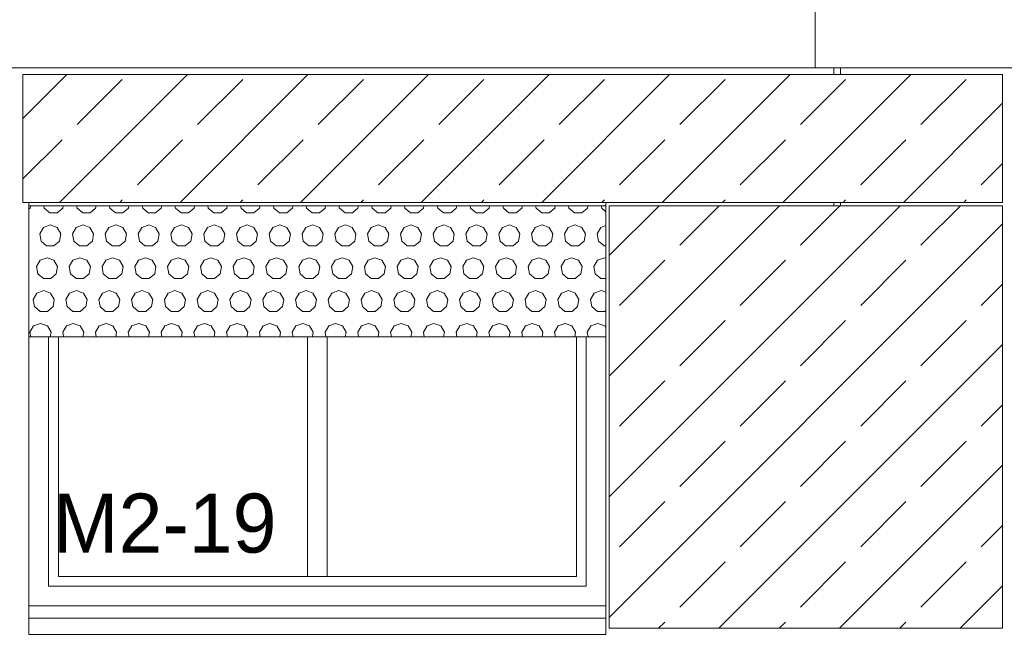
# Model space of a CAD drawing. Header units: millimetres. Extents: x 52659 to 1698020, y -10054 to 104697.
# Tile 54 of 256: x 159714 to 162717, y 13110 to 14965. Entities that reach past the tile are written whole.
import ezdxf

# ---------------------------------------------------------------- set-up
doc = ezdxf.new("R2010")
doc.units = ezdxf.units.MM
doc.header["$MEASUREMENT"] = 0
for name, color, linetype in [('02-04 BRISES SOLEILS CLAIRES', 7, 'Continuous'), ('02-04 CASSETTES CLAIRES', 7, 'Continuous'), ('02-04 Mur.Construction', 7, 'Continuous'), ('05-02 Cotation 200ème 100ème.Cotations', 7, 'Continuous'), ('06-05 Etiquette.Texte', 7, 'Continuous'), ('08-01 2D Dessin général.2D', 7, 'Continuous'), ('Fenêtres ARCHICAD', 7, 'Continuous')]:
    doc.layers.add(name, color=color, linetype=linetype)
doc.styles.add('STYLE_GENERE_3', font='ARIALN.TTF')
doc.dimstyles.new('STYLE_GENERE__1', dxfattribs={"dimtxt": 200, "dimasz": 95, "dimexe": 0.18, "dimexo": 100, "dimgap": 0, "dimtad": 0, "dimlfac": 0.001, "dimzin": 0, "dimdsep": 46, "dimtxsty": 'STYLE_GENERE_3', "dimblk": 'ARROWHEAD_6', "dimblk1": 'ARROWHEAD_6', "dimblk2": 'ARROWHEAD_6', "dimcen": 0.09, "dimclrd": 7, "dimclre": 7, "dimclrt": 7, "dimazin": 0, "dimtfac": 1, "dimtdec": 4, "dimtmove": 2, "dimatfit": 3, "dimfxl": 1, "dimtolj": 1, "dimtzin": 0, "dimarcsym": 0})
doc.dimstyles.new('STYLE_GENERE__2', dxfattribs={"dimtxt": 200, "dimasz": 95, "dimexe": 0.18, "dimexo": 100, "dimgap": 0, "dimtad": 0, "dimlfac": 0.001, "dimzin": 0, "dimdsep": 46, "dimtxsty": 'STYLE_GENERE_3', "dimblk": 'ARROWHEAD_6', "dimblk1": 'ARROWHEAD_6', "dimblk2": 'ARROWHEAD_6', "dimcen": 0.09, "dimclrd": 7, "dimclre": 7, "dimclrt": 7, "dimazin": 0, "dimtfac": 1, "dimtdec": 4, "dimtmove": 0, "dimatfit": 3, "dimfxl": 1, "dimtolj": 1, "dimtzin": 0, "dimarcsym": 0})

# ---------------------------------------------------------------- blocks, each defined once
blk = doc.blocks.new('Élément de coupe_205_1', base_point=(131932.7, 5158.1))
at = {"layer": '02-04 Mur.Construction', "color": 7, "linetype": 'Continuous', "lineweight": 9}
for p, q in [((162197.7, 14798.1), (162197.7, 14818.1)), ((159742.7, 13146), (159742.7, 14408)), ((161502.7, 14408), (161502.7, 13146)), ((162197.7, 14398.1), (162197.7, 14408))]:
    blk.add_line(p, q, dxfattribs=at)
blk = doc.blocks.new('Élément de coupe_226_1', base_point=(131932.7, 5158.1))
at = {"layer": '02-04 Mur.Construction', "color": 7, "linetype": 'Continuous', "lineweight": 9}
for p, q in [((162217.7, 14798.1), (162217.7, 14818.1)), ((162217.7, 14398.1), (162217.7, 14408))]:
    blk.add_line(p, q, dxfattribs=at)
blk = doc.blocks.new('Élément de coupe_229_1', base_point=(131932.7, 5158.1))
at = {"layer": 'Fenêtres ARCHICAD', "color": 7, "linetype": 'Continuous', "lineweight": 5}
for p, q in [((159802.7, 13998.1), (159802.7, 13238.1)), ((159832.7, 13268.1), (159832.7, 13998.1)), ((160592.7, 13998.1), (160592.7, 13268.1)), ((160652.7, 13268.1), (160652.7, 13998.1)), ((161412.7, 13998.1), (161412.7, 13268.1)), ((161442.7, 13238.1), (161442.7, 13998.1)), ((160607.7, 13268.1), (159832.7, 13268.1)), ((160637.7, 13268.1), (160607.7, 13268.1)), ((161412.7, 13268.1), (160637.7, 13268.1)), ((159802.7, 13238.1), (161442.7, 13238.1)), ((159742.7, 13178.1), (161502.7, 13178.1)), ((159742.7, 13140.9), (159742.7, 13146)), ((159742.7, 13090.8), (159742.7, 13140.9)), ((161502.7, 13140.9), (159742.7, 13140.9)), ((161502.7, 13140.9), (161502.7, 13146)), ((161502.7, 13090.8), (161502.7, 13140.9)), ((161502.7, 13090.8), (159742.7, 13090.8))]:
    blk.add_line(p, q, dxfattribs=at)
blk = doc.blocks.new('Élément de coupe_236_1', base_point=(131932.7, 5158.1))
at = {"layer": '02-04 Mur.Construction', "color": 7, "linetype": 'Continuous', "lineweight": 9}
blk.add_line((220582.7, 14818.1), (134892.7, 14818.1), dxfattribs=at)
blk = doc.blocks.new('*X310', base_point=(131932.7, 5158.1))
at = {"layer": '02-04 BRISES SOLEILS CLAIRES', "color": 7, "linetype": 'Continuous', "lineweight": 5}
for p, q in [((159742.7, 14387.6), (159746.2, 14390.6)), ((159746.2, 14390.6), (159747.6, 14398.2)), ((159788.2, 14398.2), (159789.6, 14390.6)), ((159789.6, 14390.6), (159806.7, 14376.2)), ((159829.1, 14376.2), (159846.2, 14390.6)), ((159846.2, 14390.6), (159847.6, 14398.2)), ((159888.2, 14398.2), (159889.6, 14390.6)), ((159889.6, 14390.6), (159906.7, 14376.2)), ((159929.1, 14376.2), (159946.2, 14390.6)), ((159946.2, 14390.6), (159947.6, 14398.2)), ((159988.2, 14398.2), (159989.6, 14390.6)), ((159989.6, 14390.6), (160006.7, 14376.2)), ((160029.1, 14376.2), (160046.2, 14390.6)), ((160046.2, 14390.6), (160047.6, 14398.2)), ((160088.2, 14398.2), (160089.6, 14390.6)), ((160089.6, 14390.6), (160106.7, 14376.2)), ((160129.1, 14376.2), (160146.2, 14390.6)), ((160146.2, 14390.6), (160147.6, 14398.2)), ((160188.2, 14398.2), (160189.6, 14390.6)), ((160189.6, 14390.6), (160206.7, 14376.2)), ((160229.1, 14376.2), (160246.2, 14390.6)), ((160246.2, 14390.6), (160247.6, 14398.2)), ((160288.2, 14398.2), (160289.6, 14390.6)), ((160289.6, 14390.6), (160306.7, 14376.2)), ((160329.1, 14376.2), (160346.2, 14390.6)), ((160346.2, 14390.6), (160347.6, 14398.2)), ((160388.2, 14398.2), (160389.6, 14390.6)), ((160389.6, 14390.6), (160406.7, 14376.2)), ((160429.1, 14376.2), (160446.2, 14390.6)), ((160446.2, 14390.6), (160447.6, 14398.2)), ((160488.2, 14398.2), (160489.6, 14390.6)), ((160489.6, 14390.6), (160506.7, 14376.2)), ((160529.1, 14376.2), (160546.2, 14390.6)), ((160546.2, 14390.6), (160547.6, 14398.2)), ((160588.2, 14398.2), (160589.6, 14390.6)), ((160589.6, 14390.6), (160606.7, 14376.2)), ((160629.1, 14376.2), (160646.2, 14390.6)), ((160646.2, 14390.6), (160647.6, 14398.2)), ((160688.2, 14398.2), (160689.6, 14390.6)), ((160689.6, 14390.6), (160706.7, 14376.2)), ((160729.1, 14376.2), (160746.2, 14390.6)), ((160746.2, 14390.6), (160747.6, 14398.2)), ((160788.2, 14398.2), (160789.6, 14390.6)), ((160789.6, 14390.6), (160806.7, 14376.2)), ((160829.1, 14376.2), (160846.2, 14390.6)), ((160846.2, 14390.6), (160847.6, 14398.2)), ((160888.2, 14398.2), (160889.6, 14390.6)), ((160889.6, 14390.6), (160906.7, 14376.2)), ((160929.1, 14376.2), (160946.2, 14390.6)), ((160946.2, 14390.6), (160947.6, 14398.2)), ((160988.2, 14398.2), (160989.6, 14390.6)), ((160989.6, 14390.6), (161006.7, 14376.2)), ((161029.1, 14376.2), (161046.2, 14390.6)), ((161046.2, 14390.6), (161047.6, 14398.2)), ((161088.2, 14398.2), (161089.6, 14390.6)), ((161089.6, 14390.6), (161106.7, 14376.2)), ((161129.1, 14376.2), (161146.2, 14390.6)), ((161146.2, 14390.6), (161147.6, 14398.2)), ((161188.2, 14398.2), (161189.6, 14390.6)), ((161189.6, 14390.6), (161206.7, 14376.2)), ((161229.1, 14376.2), (161246.2, 14390.6)), ((161246.2, 14390.6), (161247.6, 14398.2)), ((161288.2, 14398.2), (161289.6, 14390.6)), ((161289.6, 14390.6), (161306.7, 14376.2)), ((161329.1, 14376.2), (161346.2, 14390.6)), ((161346.2, 14390.6), (161347.6, 14398.2)), ((161388.2, 14398.2), (161389.6, 14390.6)), ((161389.6, 14390.6), (161406.7, 14376.2)), ((161429.1, 14376.2), (161446.2, 14390.6)), ((161446.2, 14390.6), (161447.6, 14398.2)), ((161488.2, 14398.2), (161489.6, 14390.6)), ((161489.6, 14390.6), (161502.6, 14379.7)), ((159806.7, 14376.2), (159829.1, 14376.2)), ((159906.7, 14376.2), (159929.1, 14376.2)), ((160006.7, 14376.2), (160029.1, 14376.2)), ((160106.7, 14376.2), (160129.1, 14376.2)), ((160206.7, 14376.2), (160229.1, 14376.2)), ((160306.7, 14376.2), (160329.1, 14376.2)), ((160406.7, 14376.2), (160429.1, 14376.2)), ((160506.7, 14376.2), (160529.1, 14376.2)), ((160606.7, 14376.2), (160629.1, 14376.2)), ((160706.7, 14376.2), (160729.1, 14376.2)), ((160806.7, 14376.2), (160829.1, 14376.2)), ((160906.7, 14376.2), (160929.1, 14376.2)), ((161006.7, 14376.2), (161029.1, 14376.2)), ((161106.7, 14376.2), (161129.1, 14376.2)), ((161206.7, 14376.2), (161229.1, 14376.2)), ((161306.7, 14376.2), (161329.1, 14376.2)), ((161406.7, 14376.2), (161429.1, 14376.2)), ((159786.9, 14332), (159775.7, 14312.6)), ((159807.9, 14339.6), (159786.9, 14332)), ((159828.9, 14332), (159807.9, 14339.6)), ((159840.1, 14312.6), (159828.9, 14332)), ((159886.9, 14332), (159875.7, 14312.6)), ((159907.9, 14339.6), (159886.9, 14332)), ((159928.9, 14332), (159907.9, 14339.6)), ((159940.1, 14312.6), (159928.9, 14332)), ((159986.9, 14332), (159975.7, 14312.6)), ((160007.9, 14339.6), (159986.9, 14332)), ((160028.9, 14332), (160007.9, 14339.6)), ((160040.1, 14312.6), (160028.9, 14332)), ((160086.9, 14332), (160075.7, 14312.6)), ((160107.9, 14339.6), (160086.9, 14332)), ((160128.9, 14332), (160107.9, 14339.6)), ((160140.1, 14312.6), (160128.9, 14332)), ((160186.9, 14332), (160175.7, 14312.6)), ((160207.9, 14339.6), (160186.9, 14332)), ((160228.9, 14332), (160207.9, 14339.6)), ((160240.1, 14312.6), (160228.9, 14332)), ((160286.9, 14332), (160275.7, 14312.6)), ((160307.9, 14339.6), (160286.9, 14332)), ((160328.9, 14332), (160307.9, 14339.6)), ((160340.1, 14312.6), (160328.9, 14332)), ((160386.9, 14332), (160375.7, 14312.6)), ((160407.9, 14339.6), (160386.9, 14332)), ((160428.9, 14332), (160407.9, 14339.6)), ((160440.1, 14312.6), (160428.9, 14332)), ((160486.9, 14332), (160475.7, 14312.6)), ((160507.9, 14339.6), (160486.9, 14332)), ((160528.9, 14332), (160507.9, 14339.6)), ((160540.1, 14312.6), (160528.9, 14332)), ((160586.9, 14332), (160575.7, 14312.6)), ((160607.9, 14339.6), (160586.9, 14332)), ((160628.9, 14332), (160607.9, 14339.6)), ((160640.1, 14312.6), (160628.9, 14332)), ((160686.9, 14332), (160675.7, 14312.6)), ((160707.9, 14339.6), (160686.9, 14332)), ((160728.9, 14332), (160707.9, 14339.6)), ((160740.1, 14312.6), (160728.9, 14332)), ((160786.9, 14332), (160775.7, 14312.6)), ((160807.9, 14339.6), (160786.9, 14332)), ((160828.9, 14332), (160807.9, 14339.6)), ((160840.1, 14312.6), (160828.9, 14332)), ((160886.9, 14332), (160875.7, 14312.6)), ((160907.9, 14339.6), (160886.9, 14332)), ((160928.9, 14332), (160907.9, 14339.6)), ((160940.1, 14312.6), (160928.9, 14332)), ((160986.9, 14332), (160975.7, 14312.6)), ((161007.9, 14339.6), (160986.9, 14332)), ((161028.9, 14332), (161007.9, 14339.6)), ((161040.1, 14312.6), (161028.9, 14332)), ((161086.9, 14332), (161075.7, 14312.6)), ((161107.9, 14339.6), (161086.9, 14332)), ((161128.9, 14332), (161107.9, 14339.6)), ((161140.1, 14312.6), (161128.9, 14332)), ((161186.9, 14332), (161175.7, 14312.6)), ((161207.9, 14339.6), (161186.9, 14332)), ((161228.9, 14332), (161207.9, 14339.6)), ((161240.1, 14312.6), (161228.9, 14332)), ((161286.9, 14332), (161275.7, 14312.6)), ((161307.9, 14339.6), (161286.9, 14332)), ((161328.9, 14332), (161307.9, 14339.6)), ((161340.1, 14312.6), (161328.9, 14332)), ((161386.9, 14332), (161375.7, 14312.6)), ((161407.9, 14339.6), (161386.9, 14332)), ((161428.9, 14332), (161407.9, 14339.6)), ((161440.1, 14312.6), (161428.9, 14332)), ((161486.9, 14332), (161475.7, 14312.6)), ((161502.6, 14337.7), (161486.9, 14332)), ((159775.7, 14312.6), (159779.6, 14290.6)), ((159836.2, 14290.6), (159840.1, 14312.6)), ((159875.7, 14312.6), (159879.6, 14290.6)), ((159936.2, 14290.6), (159940.1, 14312.6)), ((159975.7, 14312.6), (159979.6, 14290.6)), ((160036.2, 14290.6), (160040.1, 14312.6)), ((160075.7, 14312.6), (160079.6, 14290.6)), ((160136.2, 14290.6), (160140.1, 14312.6)), ((160175.7, 14312.6), (160179.6, 14290.6)), ((160236.2, 14290.6), (160240.1, 14312.6)), ((160275.7, 14312.6), (160279.6, 14290.6)), ((160336.2, 14290.6), (160340.1, 14312.6)), ((160375.7, 14312.6), (160379.6, 14290.6)), ((160436.2, 14290.6), (160440.1, 14312.6)), ((160475.7, 14312.6), (160479.6, 14290.6)), ((160536.2, 14290.6), (160540.1, 14312.6)), ((160575.7, 14312.6), (160579.6, 14290.6)), ((160636.2, 14290.6), (160640.1, 14312.6)), ((160675.7, 14312.6), (160679.6, 14290.6)), ((160736.2, 14290.6), (160740.1, 14312.6)), ((160775.7, 14312.6), (160779.6, 14290.6)), ((160836.2, 14290.6), (160840.1, 14312.6)), ((160875.7, 14312.6), (160879.6, 14290.6)), ((160936.2, 14290.6), (160940.1, 14312.6)), ((160975.7, 14312.6), (160979.6, 14290.6)), ((161036.2, 14290.6), (161040.1, 14312.6)), ((161075.7, 14312.6), (161079.6, 14290.6)), ((161136.2, 14290.6), (161140.1, 14312.6)), ((161175.7, 14312.6), (161179.6, 14290.6)), ((161236.2, 14290.6), (161240.1, 14312.6)), ((161275.7, 14312.6), (161279.6, 14290.6)), ((161336.2, 14290.6), (161340.1, 14312.6)), ((161375.7, 14312.6), (161379.6, 14290.6)), ((161436.2, 14290.6), (161440.1, 14312.6)), ((161475.7, 14312.6), (161479.6, 14290.6)), ((159779.6, 14290.6), (159796.7, 14276.2)), ((159796.7, 14276.2), (159819.1, 14276.2)), ((159819.1, 14276.2), (159836.2, 14290.6)), ((159879.6, 14290.6), (159896.7, 14276.2)), ((159896.7, 14276.2), (159919.1, 14276.2)), ((159919.1, 14276.2), (159936.2, 14290.6)), ((159979.6, 14290.6), (159996.7, 14276.2)), ((159996.7, 14276.2), (160019.1, 14276.2)), ((160019.1, 14276.2), (160036.2, 14290.6)), ((160079.6, 14290.6), (160096.7, 14276.2)), ((160096.7, 14276.2), (160119.1, 14276.2)), ((160119.1, 14276.2), (160136.2, 14290.6)), ((160179.6, 14290.6), (160196.7, 14276.2)), ((160196.7, 14276.2), (160219.1, 14276.2)), ((160219.1, 14276.2), (160236.2, 14290.6)), ((160279.6, 14290.6), (160296.7, 14276.2)), ((160296.7, 14276.2), (160319.1, 14276.2)), ((160319.1, 14276.2), (160336.2, 14290.6)), ((160379.6, 14290.6), (160396.7, 14276.2)), ((160396.7, 14276.2), (160419.1, 14276.2)), ((160419.1, 14276.2), (160436.2, 14290.6)), ((160479.6, 14290.6), (160496.7, 14276.2)), ((160496.7, 14276.2), (160519.1, 14276.2)), ((160519.1, 14276.2), (160536.2, 14290.6)), ((160579.6, 14290.6), (160596.7, 14276.2)), ((160596.7, 14276.2), (160619.1, 14276.2)), ((160619.1, 14276.2), (160636.2, 14290.6)), ((160679.6, 14290.6), (160696.7, 14276.2)), ((160696.7, 14276.2), (160719.1, 14276.2)), ((160719.1, 14276.2), (160736.2, 14290.6)), ((160779.6, 14290.6), (160796.7, 14276.2)), ((160796.7, 14276.2), (160819.1, 14276.2)), ((160819.1, 14276.2), (160836.2, 14290.6)), ((160879.6, 14290.6), (160896.7, 14276.2)), ((160896.7, 14276.2), (160919.1, 14276.2)), ((160919.1, 14276.2), (160936.2, 14290.6)), ((160979.6, 14290.6), (160996.7, 14276.2)), ((160996.7, 14276.2), (161019.1, 14276.2)), ((161019.1, 14276.2), (161036.2, 14290.6)), ((161079.6, 14290.6), (161096.7, 14276.2)), ((161096.7, 14276.2), (161119.1, 14276.2)), ((161119.1, 14276.2), (161136.2, 14290.6)), ((161179.6, 14290.6), (161196.7, 14276.2)), ((161196.7, 14276.2), (161219.1, 14276.2)), ((161219.1, 14276.2), (161236.2, 14290.6)), ((161279.6, 14290.6), (161296.7, 14276.2)), ((161296.7, 14276.2), (161319.1, 14276.2)), ((161319.1, 14276.2), (161336.2, 14290.6)), ((161379.6, 14290.6), (161396.7, 14276.2)), ((161396.7, 14276.2), (161419.1, 14276.2)), ((161419.1, 14276.2), (161436.2, 14290.6)), ((161479.6, 14290.6), (161496.7, 14276.2)), ((161496.7, 14276.2), (161502.6, 14276.2)), ((159797.9, 14239.6), (159776.9, 14232)), ((159818.9, 14232), (159797.9, 14239.6)), ((159897.9, 14239.6), (159876.9, 14232)), ((159918.9, 14232), (159897.9, 14239.6)), ((159997.9, 14239.6), (159976.9, 14232)), ((160018.9, 14232), (159997.9, 14239.6)), ((160097.9, 14239.6), (160076.9, 14232)), ((160118.9, 14232), (160097.9, 14239.6)), ((160197.9, 14239.6), (160176.9, 14232)), ((160218.9, 14232), (160197.9, 14239.6)), ((160297.9, 14239.6), (160276.9, 14232)), ((160318.9, 14232), (160297.9, 14239.6)), ((160397.9, 14239.6), (160376.9, 14232)), ((160418.9, 14232), (160397.9, 14239.6)), ((160497.9, 14239.6), (160476.9, 14232)), ((160518.9, 14232), (160497.9, 14239.6)), ((160597.9, 14239.6), (160576.9, 14232)), ((160618.9, 14232), (160597.9, 14239.6)), ((160697.9, 14239.6), (160676.9, 14232)), ((160718.9, 14232), (160697.9, 14239.6)), ((160797.9, 14239.6), (160776.9, 14232)), ((160818.9, 14232), (160797.9, 14239.6)), ((160897.9, 14239.6), (160876.9, 14232)), ((160918.9, 14232), (160897.9, 14239.6)), ((160997.9, 14239.6), (160976.9, 14232)), ((161018.9, 14232), (160997.9, 14239.6)), ((161097.9, 14239.6), (161076.9, 14232)), ((161118.9, 14232), (161097.9, 14239.6)), ((161197.9, 14239.6), (161176.9, 14232)), ((161218.9, 14232), (161197.9, 14239.6)), ((161297.9, 14239.6), (161276.9, 14232)), ((161318.9, 14232), (161297.9, 14239.6)), ((161397.9, 14239.6), (161376.9, 14232)), ((161418.9, 14232), (161397.9, 14239.6)), ((161497.9, 14239.6), (161476.9, 14232)), ((161502.6, 14237.9), (161497.9, 14239.6)), ((159776.9, 14232), (159765.7, 14212.6)), ((159765.7, 14212.6), (159769.6, 14190.6)), ((159830.1, 14212.6), (159818.9, 14232)), ((159826.2, 14190.6), (159830.1, 14212.6)), ((159876.9, 14232), (159865.7, 14212.6)), ((159865.7, 14212.6), (159869.6, 14190.6)), ((159930.1, 14212.6), (159918.9, 14232)), ((159926.2, 14190.6), (159930.1, 14212.6)), ((159976.9, 14232), (159965.7, 14212.6)), ((159965.7, 14212.6), (159969.6, 14190.6)), ((160030.1, 14212.6), (160018.9, 14232)), ((160026.2, 14190.6), (160030.1, 14212.6)), ((160076.9, 14232), (160065.7, 14212.6)), ((160065.7, 14212.6), (160069.6, 14190.6)), ((160130.1, 14212.6), (160118.9, 14232)), ((160126.2, 14190.6), (160130.1, 14212.6)), ((160176.9, 14232), (160165.7, 14212.6)), ((160165.7, 14212.6), (160169.6, 14190.6)), ((160230.1, 14212.6), (160218.9, 14232)), ((160226.2, 14190.6), (160230.1, 14212.6)), ((160276.9, 14232), (160265.7, 14212.6)), ((160265.7, 14212.6), (160269.6, 14190.6)), ((160330.1, 14212.6), (160318.9, 14232)), ((160326.2, 14190.6), (160330.1, 14212.6)), ((160376.9, 14232), (160365.7, 14212.6)), ((160365.7, 14212.6), (160369.6, 14190.6)), ((160430.1, 14212.6), (160418.9, 14232)), ((160426.2, 14190.6), (160430.1, 14212.6)), ((160476.9, 14232), (160465.7, 14212.6)), ((160465.7, 14212.6), (160469.6, 14190.6)), ((160530.1, 14212.6), (160518.9, 14232)), ((160526.2, 14190.6), (160530.1, 14212.6)), ((160576.9, 14232), (160565.7, 14212.6)), ((160565.7, 14212.6), (160569.6, 14190.6)), ((160630.1, 14212.6), (160618.9, 14232)), ((160626.2, 14190.6), (160630.1, 14212.6)), ((160676.9, 14232), (160665.7, 14212.6)), ((160665.7, 14212.6), (160669.6, 14190.6)), ((160730.1, 14212.6), (160718.9, 14232)), ((160726.2, 14190.6), (160730.1, 14212.6)), ((160776.9, 14232), (160765.7, 14212.6)), ((160765.7, 14212.6), (160769.6, 14190.6)), ((160830.1, 14212.6), (160818.9, 14232)), ((160826.2, 14190.6), (160830.1, 14212.6)), ((160876.9, 14232), (160865.7, 14212.6)), ((160865.7, 14212.6), (160869.6, 14190.6)), ((160930.1, 14212.6), (160918.9, 14232)), ((160926.2, 14190.6), (160930.1, 14212.6)), ((160976.9, 14232), (160965.7, 14212.6)), ((160965.7, 14212.6), (160969.6, 14190.6)), ((161030.1, 14212.6), (161018.9, 14232)), ((161026.2, 14190.6), (161030.1, 14212.6)), ((161076.9, 14232), (161065.7, 14212.6)), ((161065.7, 14212.6), (161069.6, 14190.6)), ((161130.1, 14212.6), (161118.9, 14232)), ((161126.2, 14190.6), (161130.1, 14212.6)), ((161176.9, 14232), (161165.7, 14212.6)), ((161165.7, 14212.6), (161169.6, 14190.6)), ((161230.1, 14212.6), (161218.9, 14232)), ((161226.2, 14190.6), (161230.1, 14212.6)), ((161276.9, 14232), (161265.7, 14212.6)), ((161265.7, 14212.6), (161269.6, 14190.6)), ((161330.1, 14212.6), (161318.9, 14232)), ((161326.2, 14190.6), (161330.1, 14212.6)), ((161376.9, 14232), (161365.7, 14212.6)), ((161365.7, 14212.6), (161369.6, 14190.6)), ((161430.1, 14212.6), (161418.9, 14232)), ((161426.2, 14190.6), (161430.1, 14212.6)), ((161476.9, 14232), (161465.7, 14212.6)), ((161465.7, 14212.6), (161469.6, 14190.6)), ((159769.6, 14190.6), (159786.7, 14176.2)), ((159786.7, 14176.2), (159809.1, 14176.2)), ((159809.1, 14176.2), (159826.2, 14190.6)), ((159869.6, 14190.6), (159886.7, 14176.2)), ((159886.7, 14176.2), (159909.1, 14176.2)), ((159909.1, 14176.2), (159926.2, 14190.6)), ((159969.6, 14190.6), (159986.7, 14176.2)), ((159986.7, 14176.2), (160009.1, 14176.2)), ((160009.1, 14176.2), (160026.2, 14190.6)), ((160069.6, 14190.6), (160086.7, 14176.2)), ((160086.7, 14176.2), (160109.1, 14176.2)), ((160109.1, 14176.2), (160126.2, 14190.6)), ((160169.6, 14190.6), (160186.7, 14176.2)), ((160186.7, 14176.2), (160209.1, 14176.2)), ((160209.1, 14176.2), (160226.2, 14190.6)), ((160269.6, 14190.6), (160286.7, 14176.2)), ((160286.7, 14176.2), (160309.1, 14176.2)), ((160309.1, 14176.2), (160326.2, 14190.6)), ((160369.6, 14190.6), (160386.7, 14176.2)), ((160386.7, 14176.2), (160409.1, 14176.2)), ((160409.1, 14176.2), (160426.2, 14190.6)), ((160469.6, 14190.6), (160486.7, 14176.2)), ((160486.7, 14176.2), (160509.1, 14176.2)), ((160509.1, 14176.2), (160526.2, 14190.6)), ((160569.6, 14190.6), (160586.7, 14176.2)), ((160586.7, 14176.2), (160609.1, 14176.2)), ((160609.1, 14176.2), (160626.2, 14190.6)), ((160669.6, 14190.6), (160686.7, 14176.2)), ((160686.7, 14176.2), (160709.1, 14176.2)), ((160709.1, 14176.2), (160726.2, 14190.6)), ((160769.6, 14190.6), (160786.7, 14176.2)), ((160786.7, 14176.2), (160809.1, 14176.2)), ((160809.1, 14176.2), (160826.2, 14190.6)), ((160869.6, 14190.6), (160886.7, 14176.2)), ((160886.7, 14176.2), (160909.1, 14176.2)), ((160909.1, 14176.2), (160926.2, 14190.6)), ((160969.6, 14190.6), (160986.7, 14176.2)), ((160986.7, 14176.2), (161009.1, 14176.2)), ((161009.1, 14176.2), (161026.2, 14190.6)), ((161069.6, 14190.6), (161086.7, 14176.2)), ((161086.7, 14176.2), (161109.1, 14176.2)), ((161109.1, 14176.2), (161126.2, 14190.6)), ((161169.6, 14190.6), (161186.7, 14176.2)), ((161186.7, 14176.2), (161209.1, 14176.2)), ((161209.1, 14176.2), (161226.2, 14190.6)), ((161269.6, 14190.6), (161286.7, 14176.2)), ((161286.7, 14176.2), (161309.1, 14176.2)), ((161309.1, 14176.2), (161326.2, 14190.6)), ((161369.6, 14190.6), (161386.7, 14176.2)), ((161386.7, 14176.2), (161409.1, 14176.2)), ((161409.1, 14176.2), (161426.2, 14190.6)), ((161469.6, 14190.6), (161486.7, 14176.2)), ((161486.7, 14176.2), (161502.6, 14176.2)), ((159766.9, 14132), (159755.7, 14112.6)), ((159787.9, 14139.6), (159766.9, 14132)), ((159808.9, 14132), (159787.9, 14139.6)), ((159820.1, 14112.6), (159808.9, 14132)), ((159866.9, 14132), (159855.7, 14112.6)), ((159887.9, 14139.6), (159866.9, 14132)), ((159908.9, 14132), (159887.9, 14139.6)), ((159920.1, 14112.6), (159908.9, 14132)), ((159966.9, 14132), (159955.7, 14112.6)), ((159987.9, 14139.6), (159966.9, 14132)), ((160008.9, 14132), (159987.9, 14139.6)), ((160020.1, 14112.6), (160008.9, 14132)), ((160066.9, 14132), (160055.7, 14112.6)), ((160087.9, 14139.6), (160066.9, 14132)), ((160108.9, 14132), (160087.9, 14139.6)), ((160120.1, 14112.6), (160108.9, 14132)), ((160166.9, 14132), (160155.7, 14112.6)), ((160187.9, 14139.6), (160166.9, 14132)), ((160208.9, 14132), (160187.9, 14139.6)), ((160220.1, 14112.6), (160208.9, 14132)), ((160266.9, 14132), (160255.7, 14112.6)), ((160287.9, 14139.6), (160266.9, 14132)), ((160308.9, 14132), (160287.9, 14139.6)), ((160320.1, 14112.6), (160308.9, 14132)), ((160366.9, 14132), (160355.7, 14112.6)), ((160387.9, 14139.6), (160366.9, 14132)), ((160408.9, 14132), (160387.9, 14139.6)), ((160420.1, 14112.6), (160408.9, 14132)), ((160466.9, 14132), (160455.7, 14112.6)), ((160487.9, 14139.6), (160466.9, 14132)), ((160508.9, 14132), (160487.9, 14139.6)), ((160520.1, 14112.6), (160508.9, 14132)), ((160566.9, 14132), (160555.7, 14112.6)), ((160587.9, 14139.6), (160566.9, 14132)), ((160608.9, 14132), (160587.9, 14139.6)), ((160620.1, 14112.6), (160608.9, 14132)), ((160666.9, 14132), (160655.7, 14112.6)), ((160687.9, 14139.6), (160666.9, 14132)), ((160708.9, 14132), (160687.9, 14139.6)), ((160720.1, 14112.6), (160708.9, 14132)), ((160766.9, 14132), (160755.7, 14112.6)), ((160787.9, 14139.6), (160766.9, 14132)), ((160808.9, 14132), (160787.9, 14139.6)), ((160820.1, 14112.6), (160808.9, 14132)), ((160866.9, 14132), (160855.7, 14112.6)), ((160887.9, 14139.6), (160866.9, 14132)), ((160908.9, 14132), (160887.9, 14139.6)), ((160920.1, 14112.6), (160908.9, 14132)), ((160966.9, 14132), (160955.7, 14112.6)), ((160987.9, 14139.6), (160966.9, 14132)), ((161008.9, 14132), (160987.9, 14139.6)), ((161020.1, 14112.6), (161008.9, 14132)), ((161066.9, 14132), (161055.7, 14112.6)), ((161087.9, 14139.6), (161066.9, 14132)), ((161108.9, 14132), (161087.9, 14139.6)), ((161120.1, 14112.6), (161108.9, 14132)), ((161166.9, 14132), (161155.7, 14112.6)), ((161187.9, 14139.6), (161166.9, 14132)), ((161208.9, 14132), (161187.9, 14139.6)), ((161220.1, 14112.6), (161208.9, 14132)), ((161266.9, 14132), (161255.7, 14112.6)), ((161287.9, 14139.6), (161266.9, 14132)), ((161308.9, 14132), (161287.9, 14139.6)), ((161320.1, 14112.6), (161308.9, 14132)), ((161366.9, 14132), (161355.7, 14112.6)), ((161387.9, 14139.6), (161366.9, 14132)), ((161408.9, 14132), (161387.9, 14139.6)), ((161420.1, 14112.6), (161408.9, 14132)), ((161466.9, 14132), (161455.7, 14112.6)), ((161487.9, 14139.6), (161466.9, 14132)), ((161502.6, 14134.3), (161487.9, 14139.6)), ((159755.7, 14112.6), (159759.6, 14090.6)), ((159759.6, 14090.6), (159776.7, 14076.2)), ((159799.1, 14076.2), (159816.2, 14090.6)), ((159816.2, 14090.6), (159820.1, 14112.6)), ((159855.7, 14112.6), (159859.6, 14090.6)), ((159859.6, 14090.6), (159876.7, 14076.2)), ((159899.1, 14076.2), (159916.2, 14090.6)), ((159916.2, 14090.6), (159920.1, 14112.6)), ((159955.7, 14112.6), (159959.6, 14090.6)), ((159959.6, 14090.6), (159976.7, 14076.2)), ((159999.1, 14076.2), (160016.2, 14090.6)), ((160016.2, 14090.6), (160020.1, 14112.6)), ((160055.7, 14112.6), (160059.6, 14090.6)), ((160059.6, 14090.6), (160076.7, 14076.2)), ((160099.1, 14076.2), (160116.2, 14090.6)), ((160116.2, 14090.6), (160120.1, 14112.6)), ((160155.7, 14112.6), (160159.6, 14090.6)), ((160159.6, 14090.6), (160176.7, 14076.2)), ((160199.1, 14076.2), (160216.2, 14090.6)), ((160216.2, 14090.6), (160220.1, 14112.6)), ((160255.7, 14112.6), (160259.6, 14090.6)), ((160259.6, 14090.6), (160276.7, 14076.2)), ((160299.1, 14076.2), (160316.2, 14090.6)), ((160316.2, 14090.6), (160320.1, 14112.6)), ((160355.7, 14112.6), (160359.6, 14090.6)), ((160359.6, 14090.6), (160376.7, 14076.2)), ((160399.1, 14076.2), (160416.2, 14090.6)), ((160416.2, 14090.6), (160420.1, 14112.6)), ((160455.7, 14112.6), (160459.6, 14090.6)), ((160459.6, 14090.6), (160476.7, 14076.2)), ((160499.1, 14076.2), (160516.2, 14090.6)), ((160516.2, 14090.6), (160520.1, 14112.6)), ((160555.7, 14112.6), (160559.6, 14090.6)), ((160559.6, 14090.6), (160576.7, 14076.2)), ((160599.1, 14076.2), (160616.2, 14090.6)), ((160616.2, 14090.6), (160620.1, 14112.6)), ((160655.7, 14112.6), (160659.6, 14090.6)), ((160659.6, 14090.6), (160676.7, 14076.2)), ((160699.1, 14076.2), (160716.2, 14090.6)), ((160716.2, 14090.6), (160720.1, 14112.6)), ((160755.7, 14112.6), (160759.6, 14090.6)), ((160759.6, 14090.6), (160776.7, 14076.2)), ((160799.1, 14076.2), (160816.2, 14090.6)), ((160816.2, 14090.6), (160820.1, 14112.6)), ((160855.7, 14112.6), (160859.6, 14090.6)), ((160859.6, 14090.6), (160876.7, 14076.2)), ((160899.1, 14076.2), (160916.2, 14090.6)), ((160916.2, 14090.6), (160920.1, 14112.6)), ((160955.7, 14112.6), (160959.6, 14090.6)), ((160959.6, 14090.6), (160976.7, 14076.2)), ((160999.1, 14076.2), (161016.2, 14090.6)), ((161016.2, 14090.6), (161020.1, 14112.6)), ((161055.7, 14112.6), (161059.6, 14090.6)), ((161059.6, 14090.6), (161076.7, 14076.2)), ((161099.1, 14076.2), (161116.2, 14090.6)), ((161116.2, 14090.6), (161120.1, 14112.6)), ((161155.7, 14112.6), (161159.6, 14090.6)), ((161159.6, 14090.6), (161176.7, 14076.2)), ((161199.1, 14076.2), (161216.2, 14090.6)), ((161216.2, 14090.6), (161220.1, 14112.6)), ((161255.7, 14112.6), (161259.6, 14090.6)), ((161259.6, 14090.6), (161276.7, 14076.2)), ((161299.1, 14076.2), (161316.2, 14090.6)), ((161316.2, 14090.6), (161320.1, 14112.6)), ((161355.7, 14112.6), (161359.6, 14090.6)), ((161359.6, 14090.6), (161376.7, 14076.2)), ((161399.1, 14076.2), (161416.2, 14090.6)), ((161416.2, 14090.6), (161420.1, 14112.6)), ((161455.7, 14112.6), (161459.6, 14090.6)), ((161459.6, 14090.6), (161476.7, 14076.2)), ((159776.7, 14076.2), (159799.1, 14076.2)), ((159876.7, 14076.2), (159899.1, 14076.2)), ((159976.7, 14076.2), (159999.1, 14076.2)), ((160076.7, 14076.2), (160099.1, 14076.2)), ((160176.7, 14076.2), (160199.1, 14076.2)), ((160276.7, 14076.2), (160299.1, 14076.2)), ((160376.7, 14076.2), (160399.1, 14076.2)), ((160476.7, 14076.2), (160499.1, 14076.2)), ((160576.7, 14076.2), (160599.1, 14076.2)), ((160676.7, 14076.2), (160699.1, 14076.2)), ((160776.7, 14076.2), (160799.1, 14076.2)), ((160876.7, 14076.2), (160899.1, 14076.2)), ((160976.7, 14076.2), (160999.1, 14076.2)), ((161076.7, 14076.2), (161099.1, 14076.2)), ((161176.7, 14076.2), (161199.1, 14076.2)), ((161276.7, 14076.2), (161299.1, 14076.2)), ((161376.7, 14076.2), (161399.1, 14076.2)), ((161476.7, 14076.2), (161499.1, 14076.2)), ((161499.1, 14076.2), (161502.6, 14079.1)), ((159756.9, 14032), (159745.7, 14012.6)), ((159777.9, 14039.6), (159756.9, 14032)), ((159798.9, 14032), (159777.9, 14039.6)), ((159810.1, 14012.6), (159798.9, 14032)), ((159856.9, 14032), (159845.7, 14012.6)), ((159877.9, 14039.6), (159856.9, 14032)), ((159898.9, 14032), (159877.9, 14039.6)), ((159910.1, 14012.6), (159898.9, 14032)), ((159956.9, 14032), (159945.7, 14012.6)), ((159977.9, 14039.6), (159956.9, 14032)), ((159998.9, 14032), (159977.9, 14039.6)), ((160010.1, 14012.6), (159998.9, 14032)), ((160056.9, 14032), (160045.7, 14012.6)), ((160077.9, 14039.6), (160056.9, 14032)), ((160098.9, 14032), (160077.9, 14039.6)), ((160110.1, 14012.6), (160098.9, 14032)), ((160156.9, 14032), (160145.7, 14012.6)), ((160177.9, 14039.6), (160156.9, 14032)), ((160198.9, 14032), (160177.9, 14039.6)), ((160210.1, 14012.6), (160198.9, 14032)), ((160256.9, 14032), (160245.7, 14012.6)), ((160277.9, 14039.6), (160256.9, 14032)), ((160298.9, 14032), (160277.9, 14039.6)), ((160310.1, 14012.6), (160298.9, 14032)), ((160356.9, 14032), (160345.7, 14012.6)), ((160377.9, 14039.6), (160356.9, 14032)), ((160398.9, 14032), (160377.9, 14039.6)), ((160410.1, 14012.6), (160398.9, 14032)), ((160456.9, 14032), (160445.7, 14012.6)), ((160477.9, 14039.6), (160456.9, 14032)), ((160498.9, 14032), (160477.9, 14039.6)), ((160510.1, 14012.6), (160498.9, 14032)), ((160556.9, 14032), (160545.7, 14012.6)), ((160577.9, 14039.6), (160556.9, 14032)), ((160598.9, 14032), (160577.9, 14039.6)), ((160610.1, 14012.6), (160598.9, 14032)), ((160656.9, 14032), (160645.7, 14012.6)), ((160677.9, 14039.6), (160656.9, 14032)), ((160698.9, 14032), (160677.9, 14039.6)), ((160710.1, 14012.6), (160698.9, 14032)), ((160756.9, 14032), (160745.7, 14012.6)), ((160777.9, 14039.6), (160756.9, 14032)), ((160798.9, 14032), (160777.9, 14039.6)), ((160810.1, 14012.6), (160798.9, 14032)), ((160856.9, 14032), (160845.7, 14012.6)), ((160877.9, 14039.6), (160856.9, 14032)), ((160898.9, 14032), (160877.9, 14039.6)), ((160910.1, 14012.6), (160898.9, 14032)), ((160956.9, 14032), (160945.7, 14012.6)), ((160977.9, 14039.6), (160956.9, 14032)), ((160998.9, 14032), (160977.9, 14039.6)), ((161010.1, 14012.6), (160998.9, 14032)), ((161056.9, 14032), (161045.7, 14012.6)), ((161077.9, 14039.6), (161056.9, 14032)), ((161098.9, 14032), (161077.9, 14039.6)), ((161110.1, 14012.6), (161098.9, 14032)), ((161156.9, 14032), (161145.7, 14012.6)), ((161177.9, 14039.6), (161156.9, 14032)), ((161198.9, 14032), (161177.9, 14039.6)), ((161210.1, 14012.6), (161198.9, 14032)), ((161256.9, 14032), (161245.7, 14012.6)), ((161277.9, 14039.6), (161256.9, 14032)), ((161298.9, 14032), (161277.9, 14039.6)), ((161310.1, 14012.6), (161298.9, 14032)), ((161356.9, 14032), (161345.7, 14012.6)), ((161377.9, 14039.6), (161356.9, 14032)), ((161398.9, 14032), (161377.9, 14039.6)), ((161410.1, 14012.6), (161398.9, 14032)), ((161456.9, 14032), (161445.7, 14012.6)), ((161477.9, 14039.6), (161456.9, 14032)), ((161498.9, 14032), (161477.9, 14039.6)), ((161502.6, 14025.7), (161498.9, 14032)), ((159745.7, 14012.6), (159748.2, 13998.1)), ((159807.6, 13998.1), (159810.1, 14012.6)), ((159845.7, 14012.6), (159848.2, 13998.1)), ((159907.6, 13998.1), (159910.1, 14012.6)), ((159945.7, 14012.6), (159948.2, 13998.1)), ((160007.6, 13998.1), (160010.1, 14012.6)), ((160045.7, 14012.6), (160048.2, 13998.1)), ((160107.6, 13998.1), (160110.1, 14012.6)), ((160145.7, 14012.6), (160148.2, 13998.1)), ((160207.6, 13998.1), (160210.1, 14012.6)), ((160245.7, 14012.6), (160248.2, 13998.1)), ((160307.6, 13998.1), (160310.1, 14012.6)), ((160345.7, 14012.6), (160348.2, 13998.1)), ((160407.6, 13998.1), (160410.1, 14012.6)), ((160445.7, 14012.6), (160448.2, 13998.1)), ((160507.6, 13998.1), (160510.1, 14012.6)), ((160545.7, 14012.6), (160548.2, 13998.1)), ((160607.6, 13998.1), (160610.1, 14012.6)), ((160645.7, 14012.6), (160648.2, 13998.1)), ((160707.6, 13998.1), (160710.1, 14012.6)), ((160745.7, 14012.6), (160748.2, 13998.1)), ((160807.6, 13998.1), (160810.1, 14012.6)), ((160845.7, 14012.6), (160848.2, 13998.1)), ((160907.6, 13998.1), (160910.1, 14012.6)), ((160945.7, 14012.6), (160948.2, 13998.1)), ((161007.6, 13998.1), (161010.1, 14012.6)), ((161045.7, 14012.6), (161048.2, 13998.1)), ((161107.6, 13998.1), (161110.1, 14012.6)), ((161145.7, 14012.6), (161148.2, 13998.1)), ((161207.6, 13998.1), (161210.1, 14012.6)), ((161245.7, 14012.6), (161248.2, 13998.1)), ((161307.6, 13998.1), (161310.1, 14012.6)), ((161345.7, 14012.6), (161348.2, 13998.1)), ((161407.6, 13998.1), (161410.1, 14012.6)), ((161445.7, 14012.6), (161448.2, 13998.1))]:
    blk.add_line(p, q, dxfattribs=at)
blk = doc.blocks.new('Élément de coupe_304_1', base_point=(131932.7, 5158.1))
at = {"layer": '02-04 BRISES SOLEILS CLAIRES', "color": 7, "linetype": 'Continuous', "lineweight": 9}
for p, q in [((161502.6, 14398.2), (159742.7, 14398.2)), ((161502.6, 13998.1), (161502.6, 14398.2)), ((159742.7, 13998.1), (161502.6, 13998.1))]:
    blk.add_line(p, q, dxfattribs=at)
at = {"layer": '02-04 BRISES SOLEILS CLAIRES', "lineweight": 0}
blk.add_blockref('*X310', (131932.7, 5158.1), dxfattribs=at)
blk = doc.blocks.new('Élément de coupe_388_1', base_point=(131932.7, 5158.1))
at = {"layer": '02-04 CASSETTES CLAIRES', "color": 7, "linetype": 'Continuous', "lineweight": 9}
for p, q in [((159724.5, 14664.3), (159858.2, 14798.1)), ((159724.5, 14798.1), (159724.5, 14408)), ((162712.5, 14798.1), (159724.5, 14798.1)), ((159835.9, 14408), (160225.9, 14798.1)), ((159889.5, 14645.6), (160027.4, 14783.4)), ((160203.6, 14408), (160593.6, 14798.1)), ((160257.2, 14645.6), (160395.1, 14783.4)), ((160571.2, 14408), (160961.3, 14798.1)), ((160624.9, 14645.6), (160762.8, 14783.4)), ((160938.9, 14408), (161329, 14798.1)), ((160992.6, 14645.6), (161130.5, 14783.4)), ((161306.6, 14408), (161696.7, 14798.1)), ((161360.3, 14645.6), (161498.2, 14783.4)), ((161674.3, 14408), (162064.4, 14798.1)), ((161728, 14645.6), (161865.9, 14783.4)), ((162042, 14408), (162432.1, 14798.1)), ((162095.7, 14645.6), (162233.6, 14783.4)), ((162463.4, 14645.6), (162601.3, 14783.4)), ((162712.5, 14408), (162712.5, 14798.1)), ((162409.7, 14408), (162712.5, 14710.8)), ((159724.5, 14480.5), (159843.6, 14599.6)), ((160073.4, 14461.7), (160211.3, 14599.6)), ((160441.1, 14461.7), (160579, 14599.6)), ((160808.8, 14461.7), (160946.7, 14599.6)), ((161176.5, 14461.7), (161314.4, 14599.6)), ((161544.2, 14461.7), (161682.1, 14599.6)), ((161911.9, 14461.7), (162049.8, 14599.6)), ((162279.6, 14461.7), (162417.5, 14599.6)), ((162647.3, 14461.7), (162712.5, 14526.9)), ((160019.7, 14408), (160027.4, 14415.7)), ((160387.4, 14408), (160395.1, 14415.7)), ((160755.1, 14408), (160762.8, 14415.7)), ((161122.8, 14408), (161130.5, 14415.7)), ((161490.5, 14408), (161498.2, 14415.7)), ((161858.2, 14408), (161865.9, 14415.7)), ((162225.9, 14408), (162233.6, 14415.7)), ((162593.6, 14408), (162601.3, 14415.7)), ((159724.5, 14408), (162712.5, 14408))]:
    blk.add_line(p, q, dxfattribs=at)
blk = doc.blocks.new('Élément de coupe_389_1', base_point=(131932.7, 5158.1))
at = {"layer": '02-04 CASSETTES CLAIRES', "color": 7, "linetype": 'Continuous', "lineweight": 9}
for p, q in [((161512.6, 13510.9), (162399.8, 14398.1)), ((161512.6, 13878.6), (162032.1, 14398.1)), ((161512.6, 14246.3), (161664.4, 14398.1)), ((161512.6, 14398.1), (161512.6, 13110.1)), ((162712.5, 14398.1), (161512.6, 14398.1)), ((161728, 14277.9), (161848.2, 14398.1)), ((162095.7, 14277.9), (162215.9, 14398.1)), ((162463.4, 14277.9), (162583.6, 14398.1)), ((162712.5, 13110.1), (162712.5, 14398.1)), ((161512.6, 13143.2), (162712.5, 14343.1)), ((161544.2, 14094), (161682.1, 14231.9)), ((161911.9, 14094), (162049.8, 14231.9)), ((162279.6, 14094), (162417.5, 14231.9)), ((162647.3, 14094), (162712.5, 14159.2)), ((161728, 13910.2), (161865.9, 14048)), ((162095.7, 13910.2), (162233.6, 14048)), ((162463.4, 13910.2), (162601.3, 14048)), ((161847.2, 13110.1), (162712.5, 13975.4)), ((161544.2, 13726.3), (161682.1, 13864.2)), ((161911.9, 13726.3), (162049.8, 13864.2)), ((162279.6, 13726.3), (162417.5, 13864.2)), ((162647.3, 13726.3), (162712.5, 13791.5)), ((161728, 13542.5), (161865.9, 13680.4)), ((162095.7, 13542.5), (162233.6, 13680.4)), ((162463.4, 13542.5), (162601.3, 13680.4)), ((162214.9, 13110.1), (162712.5, 13607.7)), ((161544.2, 13358.6), (161682.1, 13496.5)), ((161911.9, 13358.6), (162049.8, 13496.5)), ((162279.6, 13358.6), (162417.5, 13496.5)), ((162647.3, 13358.6), (162712.5, 13423.9)), ((161728, 13174.8), (161865.9, 13312.7)), ((162095.7, 13174.8), (162233.6, 13312.7)), ((162463.4, 13174.8), (162601.3, 13312.7)), ((162582.6, 13110.1), (162712.5, 13240)), ((161663.3, 13110.1), (161682.1, 13128.8)), ((162031, 13110.1), (162049.8, 13128.8)), ((162398.7, 13110.1), (162417.5, 13128.8)), ((161512.6, 13110.1), (162712.5, 13110.1))]:
    blk.add_line(p, q, dxfattribs=at)
blk = doc.blocks.new('*D764', base_point=(131932.7, 5158.1))
at = {"layer": '05-02 Cotation 200ème 100ème.Cotations', "color": 7, "linetype": 'Continuous', "lineweight": 25, "transparency": 16777216}
for p, q in [((135853.9, 14458.1), (135953.9, 14358.1)), ((135853.9, 11412.6), (135953.9, 11312.6))]:
    blk.add_line(p, q, dxfattribs=at)
at = {"layer": '05-02 Cotation 200ème 100ème.Cotations', "color": 7, "linetype": 'Continuous', "lineweight": 13, "transparency": 16777216}
for p, q in [((135997.7, 14408.1), (135810.2, 14408.1)), ((135903.9, 13134.2), (135903.9, 14408.1)), ((135903.9, 11362.6), (135903.9, 12636.5)), ((135997.7, 11362.6), (135810.2, 11362.6))]:
    blk.add_line(p, q, dxfattribs=at)
at = {"layer": '05-02 Cotation 200ème 100ème.Cotations', "color": 7, "lineweight": 9, "transparency": 16777216, "char_height": 200, "attachment_point": 7, "rotation": 90, "style": 'STYLE_GENERE_3'}
for s, insert in [('\\A1;0,40', (135861, 14381.8)), ('\\A1;3,05', (136003.9, 12661.3))]:
    blk.add_mtext(s, dxfattribs=dict(at, insert=insert))
blk = doc.blocks.new('ARROWHEAD_6')
at = {"color": 0, "linetype": 'Continuous', "lineweight": 0}
for p, q in [((-0.5, -0.5), (0.5, 0.5)), ((0, 0), (-1, 0))]:
    blk.add_line(p, q, dxfattribs=at)
blk = doc.blocks.new('*D765', base_point=(131932.7, 5158.1))
at = {"layer": '05-02 Cotation 200ème 100ème.Cotations', "color": 7, "linetype": 'Continuous', "lineweight": 25, "transparency": 16777216}
for p, q in [((135853.9, 14853.5), (135953.9, 14753.5)), ((135853.9, 14458.1), (135953.9, 14358.1))]:
    blk.add_line(p, q, dxfattribs=at)
at = {"layer": '05-02 Cotation 200ème 100ème.Cotations', "color": 7, "linetype": 'Continuous', "lineweight": 13, "transparency": 16777216}
for p, q in [((135997.7, 14803.5), (135810.2, 14803.5)), ((135903.9, 14408.1), (135903.9, 14803.5)), ((135997.7, 14408.1), (135810.2, 14408.1))]:
    blk.add_line(p, q, dxfattribs=at)
blk = doc.blocks.new('*D766', base_point=(131932.7, 5158.1))
at = {"layer": '05-02 Cotation 200ème 100ème.Cotations', "color": 7, "linetype": 'Continuous', "lineweight": 25, "transparency": 16777216}
for p, q in [((135953.9, 15456.3), (135853.9, 15556.3)), ((135853.9, 14853.5), (135953.9, 14753.5))]:
    blk.add_line(p, q, dxfattribs=at)
at = {"layer": '05-02 Cotation 200ème 100ème.Cotations', "color": 7, "linetype": 'Continuous', "lineweight": 13, "transparency": 16777216}
for p, q in [((135903.9, 15506.3), (135903.9, 15581.3)), ((135997.7, 15506.3), (135810.2, 15506.3)), ((135903.9, 15403.7), (135903.9, 15506.3)), ((135903.9, 14803.5), (135903.9, 14906)), ((135997.7, 14803.5), (135810.2, 14803.5))]:
    blk.add_line(p, q, dxfattribs=at)
at = {"layer": '05-02 Cotation 200ème 100ème.Cotations', "color": 7, "lineweight": 9, "transparency": 16777216, "insert": (136003.9, 14930.9), "char_height": 200, "attachment_point": 7, "rotation": 90, "style": 'STYLE_GENERE_3'}
blk.add_mtext('\\A1;0,70', dxfattribs=at)
blk = doc.blocks.new('Étiquette_37_1', base_point=(160210.2, 13268.1))
at = {"layer": '06-05 Etiquette.Texte', "color": 7, "linetype": 'Continuous', "lineweight": 9}
blk.add_line((160210.2, 13268.1), (160210.2, 13269.1), dxfattribs=at)
at = {"layer": '06-05 Etiquette.Texte', "color": 7, "lineweight": 9, "insert": (159815.5, 13520.7), "char_height": 180, "attachment_point": 1}
blk.add_mtext('\\A1;\\pt0,1000;M2-19{\\H0.66x;\\S^  ;\\S^  ;} ', dxfattribs=at)

msp = doc.modelspace()

# ---------------------------------------------------------------- linework, layer by layer
at = {"layer": '08-01 2D Dessin général.2D', "color": 7, "linetype": 'Continuous', "lineweight": 9}
msp.add_line((162140.71, 14818.072), (162140.71, 17130.253), dxfattribs=at)

# ---------------------------------------------------------------- block references
at = {"layer": '02-04 BRISES SOLEILS CLAIRES', "lineweight": 0}
msp.add_blockref('Élément de coupe_304_1', (131932.668, 5158.072), dxfattribs=at)
at = {"layer": '02-04 CASSETTES CLAIRES', "lineweight": 0}
for name in ['Élément de coupe_388_1', 'Élément de coupe_389_1']:
    msp.add_blockref(name, (131932.668, 5158.072), dxfattribs=at)
at = {"layer": '02-04 Mur.Construction', "lineweight": 0}
for name in ['Élément de coupe_236_1', 'Élément de coupe_205_1', 'Élément de coupe_226_1']:
    msp.add_blockref(name, (131932.668, 5158.072), dxfattribs=at)
at = {"layer": '06-05 Etiquette.Texte', "color": 7, "linetype": 'Continuous', "lineweight": 9}
msp.add_blockref('Étiquette_37_1', (160210.198, 13268.072), dxfattribs=at)
at = {"layer": 'Fenêtres ARCHICAD', "lineweight": 0}
msp.add_blockref('Élément de coupe_229_1', (131932.668, 5158.072), dxfattribs=at)

# ---------------------------------------------------------------- dimensions: what is measured, and where the dimension line sits
at = {"layer": '05-02 Cotation 200ème 100ème.Cotations', "color": 7, "linetype": 'Continuous', "lineweight": 13}
for base, p1, p2, dimstyle, picture, middle in [((135903.901, 15506.259), (221102.731, 14803.461), (221102.731, 15506.259), 'STYLE_GENERE__2', '*D766', (135903.901, 15190.624)), ((135903.901, 14408.072), (220897.887, 11362.595), (220602.668, 14408.072), 'STYLE_GENERE__2', '*D764', (135903.901, 12921.098)), ((135903.901, 14803.461), (220602.668, 14408.072), (221102.731, 14803.461), 'STYLE_GENERE__1', '*D765', (135761.044, 14641.53))]:
    dim = msp.add_linear_dim(base=base, p1=p1, p2=p2, angle=90, dimstyle=dimstyle, dxfattribs=at)
    dim.commit()
    dim.dimension.update_dxf_attribs({"geometry": picture, "text_midpoint": middle, "dimtype": 160, "text_rotation": 90})

doc.saveas('drawing.dxf')
